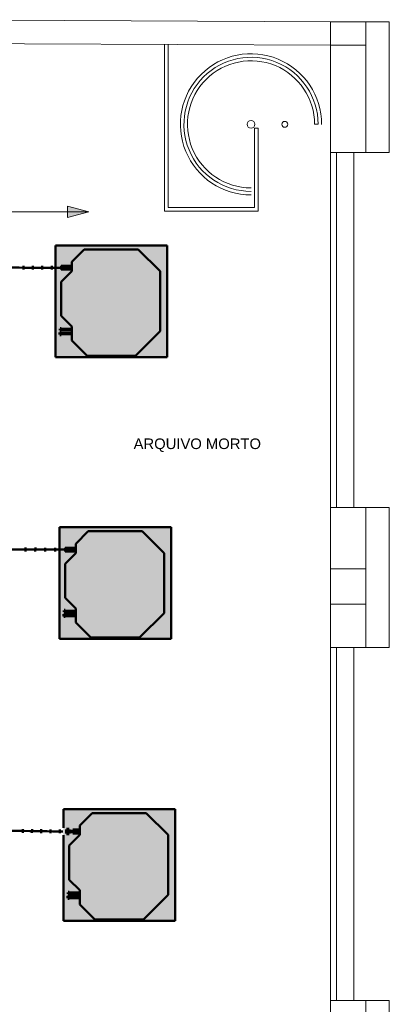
# Model space of a CAD drawing. Header units: millimetres. Extents: x -12292 to 200521, y -11012 to 10710.
# Tile 104 of 105: x 28224 to 31365, y 1886 to 10255. Entities that reach past the tile are written whole.
import ezdxf

# ---------------------------------------------------------------- set-up
doc = ezdxf.new("R2010")
doc.units = ezdxf.units.MM
doc.linetypes.add('Centro', pattern=[30, 12, -6, 6, -6])
doc.linetypes.add('Oculto 1_5', pattern=[2.2, 1.5, -0.7])
for name, color, linetype, lineweight in [('ESQ', 7, 'Continuous', 18), ('G-ANNO-DIMS', 111, 'Continuous', 9), ('G-ANNO-TEXT', 231, 'Continuous', 18), ('M-EQPM', 50, 'Continuous', 50), ('P-PIPE', 3, 'Continuous', 70), ('P-PIPE-CNTR', 3, 'Centro', 50), ('PAREDES', 7, 'Continuous', 18), ('PEM1-Layout Superior_dwg', 8, 'Continuous', 18), ('PILAR', 7, 'Continuous', 18)]:
    doc.layers.add(name, color=color, linetype=linetype, lineweight=lineweight)
doc.styles.add('Arial_3', font='arial.ttf', dxfattribs={"height": 90})

# ---------------------------------------------------------------- blocks, each defined once
blk = doc.blocks.new('Midea_VRF_Indoor_4-way Cassette_MI-90_100_112_140_Q4_DHN1-D _2nd DC_ - MI2-112Q4DHN1-917173-DRENO PAVIMENTO SUPERIOR')
at = {"layer": 'M-EQPM', "linetype": 'Oculto 1_5', "lineweight": 18}
h = blk.add_hatch(color=256, dxfattribs=at)
h.paths.add_polyline_path([(-475, 475), (-475, -475), (475, -475), (475, 475), (-415, 475)])
h.paths.add_polyline_path([(206.4, 463.6), (335, 335), (335, 281.2), (425, 280.6), (425, 275.2), (426, 275.4), (426, 281.7), (437.7, 281.2), (437.7, 264.7), (426, 265.3), (426, 271.2), (425, 271), (425, 265.3), (335, 265.3), (335, 244.2), (425, 243.5), (425, 234.6), (335, 234.6), (335, 215), (425, 125), (425, -165), (335, -255), (335, -269), (425, -268.8), (425, -268.3), (449.4, -268.8), (449.4, -301.7), (425, -301.2), (425, -301), (335, -301), (335, -335), (229.6, -440.4), (-229.6, -440.4), (-415, -255), (-415, 255), (-206.4, 463.6), (5.7, 463.6)])
h.paths.add_polyline_path([(434.7, 244.5), (434.7, 234.3), (426, 234.9), (426, 244.5)])
for points in [[(-206.4, 463.6), (-415, 255), (-415, -255), (-229.6, -440.4), (229.6, -440.4), (335, -335), (335, -255), (425, -165), (425, 125), (335, 215), (335, 335), (206.4, 463.6), (-97.7, 463.6)], [(425, 281.2), (335, 280.9), (335, 265.3), (425, 265.5), (425, 280.9)], [(335, 244.2), (335, 234.6), (425, 235.3), (425, 244.2), (360.7, 244.2)], [(335, -269), (335, -301), (425, -300.5), (425, -269), (360.7, -269)]]:
    blk.add_hatch(color=256, dxfattribs=at).paths.add_polyline_path(points)
at = {"layer": 'M-EQPM'}
for p, q in [((0, 475), (-475, 475)), ((-475, 475), (-475, -475)), ((-475, -475), (-475, 475)), ((-475, 475), (475, 475)), ((-206.4, 463.6), (-415, 255)), ((-415, 255), (-206.4, 463.6)), ((206.4, 463.6), (-206.4, 463.6)), ((-206.4, 463.6), (206.4, 463.6)), ((475, 475), (0, 475)), ((335, 335), (206.4, 463.6)), ((206.4, 463.6), (335, 335)), ((475, -253.7), (475, 475)), ((475, 475), (475, -253.7)), ((335, 215), (335, 335)), ((335, 335), (335, 215)), ((-415, 255), (-415, -255)), ((-415, -255), (-415, 255)), ((425, 281.2), (335, 281.2)), ((335, 265.3), (425, 265.3)), ((425, 265.3), (425, 281.2)), ((425, 244.2), (335, 244.2)), ((335, 234.6), (425, 234.6)), ((425, 125), (335, 215)), ((335, 215), (425, 125)), ((425, 234.6), (425, 244.2)), ((425, -165), (425, 125)), ((425, 125), (425, -165)), ((335, -255), (425, -165)), ((425, -165), (335, -255)), ((-415, -255), (-229.6, -440.4)), ((-229.6, -440.4), (-415, -255)), ((335, -335), (335, -255)), ((335, -255), (335, -335)), ((395.1, -269), (335, -269)), ((335, -301), (395.1, -301)), ((475, -475), (475, -316.3)), ((475, -316.3), (475, -475)), ((229.6, -440.4), (335, -335)), ((335, -335), (229.6, -440.4)), ((-475, -475), (475, -475)), ((475, -475), (-475, -475)), ((-229.6, -440.4), (229.6, -440.4)), ((229.6, -440.4), (-229.6, -440.4))]:
    blk.add_line(p, q, dxfattribs=at)
blk = doc.blocks.new('Midea_VRF_Indoor_4-way Cassette_MI-90_100_112_140_Q4_DHN1-D _2nd DC_ - MI2-112Q4DHN1-V7-DRENO PAVIMENTO SUPERIOR')
at = {"layer": 'M-EQPM', "linetype": 'Oculto 1_5', "lineweight": 18}
h = blk.add_hatch(color=256, dxfattribs=at)
h.paths.add_polyline_path([(-415, 475), (-475, 475), (-475, -475), (475, -475), (475, 475), (-206.4, 475)])
h.paths.add_polyline_path([(206.4, 463.6), (335, 335), (335, 281.2), (425, 280.6), (425, 275.2), (426, 275.4), (426, 281.7), (437.7, 281.2), (437.7, 264.7), (426, 265.3), (426, 271.2), (425, 271), (425, 265.3), (335, 265.3), (335, 244.2), (433.7, 243.5), (433.7, 234.3), (335, 234.3), (335, 215), (425, 125), (425, -165), (335, -255), (335, -269), (425, -269.5), (425, -301), (335, -301), (335, -335), (229.6, -440.4), (-229.6, -440.4), (-415, -255), (-415, 255), (-206.4, 463.6), (5.7, 463.6)])
for points in [[(-206.4, 463.6), (-415, 255), (-415, -255), (-229.6, -440.4), (229.6, -440.4), (335, -335), (335, -255), (425, -165), (425, 125), (335, 215), (335, 335), (206.4, 463.6), (-131.5, 463.6)], [(335, 281.2), (335, 265.3), (425, 265.5), (425, 281.2)], [(425, 244.2), (335, 243.5), (335, 234.6), (425, 235.3), (425, 244)], [(425, -269), (335, -269.5), (335, -301), (425, -300.5), (425, -269.5)]]:
    blk.add_hatch(color=256, dxfattribs=at).paths.add_polyline_path(points)
at = {"layer": 'M-EQPM'}
for p, q in [((0, 475), (-475, 475)), ((-475, 475), (-475, -475)), ((-475, -475), (-475, 475)), ((-475, 475), (475, 475)), ((-206.4, 463.6), (-415, 255)), ((-415, 255), (-206.4, 463.6)), ((206.4, 463.6), (-206.4, 463.6)), ((-206.4, 463.6), (206.4, 463.6)), ((475, 475), (0, 475)), ((335, 335), (206.4, 463.6)), ((206.4, 463.6), (335, 335)), ((475, -475), (475, 475)), ((475, 475), (475, -475)), ((335, 215), (335, 335)), ((335, 335), (335, 215)), ((-415, 255), (-415, -255)), ((-415, -255), (-415, 255)), ((425, 281.2), (335, 281.2)), ((335, 265.3), (425, 265.3)), ((425, 265.3), (425, 281.2)), ((425, 244.2), (335, 244.2)), ((335, 234.6), (425, 234.6)), ((425, 125), (335, 215)), ((335, 215), (425, 125)), ((425, -165), (425, 125)), ((425, 125), (425, -165)), ((335, -255), (425, -165)), ((425, -165), (335, -255)), ((-415, -255), (-229.6, -440.4)), ((-229.6, -440.4), (-415, -255)), ((335, -335), (335, -255)), ((335, -255), (335, -335)), ((425, -269), (335, -269)), ((335, -301), (425, -301)), ((425, -301), (425, -269)), ((229.6, -440.4), (335, -335)), ((335, -335), (229.6, -440.4)), ((-475, -475), (475, -475)), ((475, -475), (-475, -475)), ((-229.6, -440.4), (229.6, -440.4)), ((229.6, -440.4), (-229.6, -440.4))]:
    blk.add_line(p, q, dxfattribs=at)
blk = doc.blocks.new('Midea_VRF_Indoor_4-way Cassette_MI-90_100_112_140_Q4_DHN1-D _2nd DC_ - MI2-112Q4DHN1-V8-DRENO PAVIMENTO SUPERIOR')
at = {"layer": 'M-EQPM', "linetype": 'Oculto 1_5', "lineweight": 18}
h = blk.add_hatch(color=256, dxfattribs=at)
h.paths.add_polyline_path([(-475, 475), (-475, -475), (475, -475), (475, 475), (-415, 475)])
h.paths.add_polyline_path([(206.4, 463.6), (335, 335), (335, 281.2), (425, 280.6), (425, 275.2), (426, 275.4), (426, 281.7), (437.7, 281.2), (437.7, 264.7), (426, 265.3), (426, 271.2), (425, 271), (425, 265.3), (335, 265.3), (335, 244.2), (425, 243.5), (425, 234.6), (335, 234.6), (335, 215), (425, 125), (425, -165), (335, -255), (335, -269), (425, -269.5), (425, -301), (335, -301), (335, -335), (229.6, -440.4), (-229.6, -440.4), (-415, -255), (-415, 255), (-206.4, 463.6), (5.7, 463.6)])
h.paths.add_polyline_path([(434.7, 244.5), (434.7, 234.3), (426, 234.9), (426, 244.5)])
for points in [[(-165.2, 463.6), (-206.4, 463.6), (-415, 255), (-415, -255), (-229.6, -440.4), (229.6, -440.4), (335, -335), (335, -255), (425, -165), (425, 125), (335, 215), (335, 335), (206.4, 463.6)], [(425, 281.2), (335, 280.9), (335, 265.3), (425, 265.5), (425, 280.9)], [(335, 244.2), (335, 234.6), (425, 235.3), (425, 244.2)], [(425, -269), (335, -269.5), (335, -301), (425, -300.5), (425, -269.5)]]:
    blk.add_hatch(color=256, dxfattribs=at).paths.add_polyline_path(points)
at = {"layer": 'M-EQPM'}
for p, q in [((0, 475), (-475, 475)), ((-475, 475), (-475, -475)), ((-475, -475), (-475, 475)), ((-475, 475), (475, 475)), ((-206.4, 463.6), (-415, 255)), ((-415, 255), (-206.4, 463.6)), ((206.4, 463.6), (-206.4, 463.6)), ((-206.4, 463.6), (206.4, 463.6)), ((475, 475), (0, 475)), ((335, 335), (206.4, 463.6)), ((206.4, 463.6), (335, 335)), ((475, -475), (475, 475)), ((475, 475), (475, -475)), ((335, 215), (335, 335)), ((335, 335), (335, 215)), ((-415, 255), (-415, -255)), ((-415, -255), (-415, 255)), ((425, 281.2), (335, 281.2)), ((335, 265.3), (425, 265.3)), ((425, 265.3), (425, 281.2)), ((425, 244.2), (335, 244.2)), ((335, 234.6), (425, 234.6)), ((425, 125), (335, 215)), ((335, 215), (425, 125)), ((425, 234.6), (425, 244.2)), ((425, -165), (425, 125)), ((425, 125), (425, -165)), ((335, -255), (425, -165)), ((425, -165), (335, -255)), ((-415, -255), (-229.6, -440.4)), ((-229.6, -440.4), (-415, -255)), ((335, -335), (335, -255)), ((335, -255), (335, -335)), ((425, -269), (335, -269)), ((335, -301), (425, -301)), ((425, -301), (425, -269)), ((229.6, -440.4), (335, -335)), ((335, -335), (229.6, -440.4)), ((-475, -475), (475, -475)), ((475, -475), (-475, -475)), ((-229.6, -440.4), (229.6, -440.4)), ((229.6, -440.4), (-229.6, -440.4))]:
    blk.add_line(p, q, dxfattribs=at)
blk = doc.blocks.new('Plugue - Soldado - CU - Padrão-1120252-DRENO PAVIMENTO SUPERIOR')
at = {"layer": 'P-PIPE', "lineweight": 18}
blk.add_hatch(color=120, dxfattribs=at).paths.add_polyline_path([(24.4, 16.7), (0, 16.2), (0, -16.7), (24.4, -16.2), (24.4, 16.2)])
at = {"layer": 'P-PIPE', "color": 4}
for p, q in [((24.4, 16.7), (0, 16.7)), ((0, 16.7), (0, -16.7)), ((24.4, -16.7), (24.4, 16.7)), ((0, -16.7), (24.4, -16.7))]:
    blk.add_line(p, q, dxfattribs=at)
blk = doc.blocks.new('PEM1-Layout Superior_dwg-964791-DRENO PAVIMENTO SUPERIOR')
at = {"layer": 'ESQ'}
for p, q in [((60564.8, 65823.8), (60594.8, 65823.8)), ((60699.7, 62565.7), (60699.7, 65585.7)), ((60749.7, 62565.7), (60749.7, 65585.7)), ((60699.7, 58375.7), (60699.7, 61375.7)), ((60749.7, 58375.7), (60749.7, 61375.7))]:
    blk.add_line(p, q, dxfattribs=at)
at = {"layer": 'ESQ', "flags": 128}
blk.add_lwpolyline([(59319.7, 66501.7), (59319.7, 65115.7), (60054.8, 65115.7), (60054.8, 65790.4), (60084.8, 65790.4), (60084.8, 65085.7), (59289.7, 65085.7), (59289.7, 66501.7)], dxfattribs=at)
at = {"layer": 'ESQ'}
blk.add_circle((60311.5, 65823.8), 25, dxfattribs=at)
for radius, start, end in [(570, 0.00007, 270.0003), (540, 0.00015, 270.00031)]:
    blk.add_arc((60024.8, 65823.8), radius, start, end, dxfattribs=at)
at = {"layer": 'PAREDES'}
for p, q in [((56799.1, 66713.2), (60699, 66695.7)), ((60899.7, 62565.7), (60899.7, 65585.7)), ((60899.7, 58375.7), (60899.7, 61375.7))]:
    blk.add_line(p, q, dxfattribs=at)
at = {"layer": 'PAREDES', "flags": 128}
for points in [[(60999.7, 66695.7), (61199.7, 66695.7), (61199.7, 65585.7), (60999.7, 65585.7)], [(60999.7, 66495.7), (60999.7, 65585.7), (60699.7, 65585.7), (60699.7, 66495.7), (56798.2, 66513.2)], [(60699.7, 62045.7), (60699.7, 62565.7), (60999.7, 62565.7), (60999.7, 62045.7)], [(60999.7, 61375.7), (61199.7, 61375.7), (61199.7, 62565.7), (60999.7, 62565.7)], [(60999.7, 61745.7), (60999.7, 61375.7), (60699.7, 61375.7), (60699.7, 61745.7)], [(60700.1, 57955.7), (60700.1, 58375.7), (61000.1, 58375.7), (61000.1, 57955.7)], [(60999.7, 57175.7), (61199.7, 57175.7), (61199.7, 58375.7), (60999.7, 58375.7)]]:
    blk.add_lwpolyline(points, dxfattribs=at)
at = {"layer": 'PAREDES'}
blk.add_circle((60024.8, 65823.8), 33.3, dxfattribs=at)
blk.add_arc((60024.7, 65823.8), 599.9, 359.99398, 270.0051, dxfattribs=at)
at = {"layer": 'PILAR', "flags": 128}
for points in [[(60999.7, 66695.7), (60699.7, 66695.7), (60699.7, 66495.7), (60699.7, 66695.7)], [(60699.7, 66495.7), (60999.7, 66495.7), (60999.7, 66695.7), (60999.7, 66495.7)], [(60699.7, 62045.7), (60999.7, 62045.7), (60999.7, 61745.7), (60699.7, 61745.7)]]:
    blk.add_lwpolyline(points, close=True, dxfattribs=at)

msp = doc.modelspace()

# ---------------------------------------------------------------- hatches: boundary and pattern name
at = {"layer": 'G-ANNO-DIMS'}
msp.add_hatch(color=256, dxfattribs=at).paths.add_polyline_path([(28811.2, 8622.3), (28631.2, 8670.5), (28631.2, 8574)])
at = {"layer": 'P-PIPE'}
for points in [[(28576.4, 7617.8), (28576.4, 7627.9), (28567.7, 7627.4), (28567.7, 7617.8)], [(28576.4, 7580.6), (28576.4, 7597.6), (28564.7, 7597.3), (28564.7, 7580.6)], [(28577.4, 7587), (28577.4, 7591.1), (28576.4, 7591.1), (28576.4, 7587)], [(28610.1, 5184.5), (28610.1, 5201.5), (28598.5, 5201.2), (28598.5, 5184.5)], [(28611.1, 5221.7), (28611.1, 5231.9), (28602.4, 5231.4), (28602.4, 5221.7)], [(28611.1, 5191), (28611.1, 5195.1), (28610.1, 5195.1), (28610.1, 5191)], [(28643.9, 2788.5), (28643.9, 2805.5), (28632.2, 2805.2), (28632.2, 2788.5)], [(28635.2, 2825.7), (28643.9, 2826.2), (28643.9, 2835.9), (28635.2, 2835.3), (28635.2, 2826.2)], [(28644.9, 2794.9), (28644.9, 2799), (28643.9, 2799), (28643.9, 2794.9)]]:
    msp.add_hatch(color=4, dxfattribs=at).paths.add_polyline_path(points)

# ---------------------------------------------------------------- linework, layer by layer
at = {"layer": 'G-ANNO-DIMS'}
for p, q in [((27311.2, 8622.3), (28811.2, 8622.3)), ((28811.2, 8622.3), (28631.2, 8670.5)), ((28631.2, 8670.5), (28631.2, 8574)), ((28631.2, 8574), (28811.2, 8622.3))]:
    msp.add_line(p, q, dxfattribs=at)
at = {"layer": 'P-PIPE', "color": 130, "lineweight": 50}
for p, q in [((28255.2, 8131.6), (28255.3, 8163.6)), ((28335.8, 8131.5), (28335.8, 8163.5)), ((28416.3, 8131.4), (28416.3, 8163.4)), ((28496.8, 8131.3), (28496.9, 8163.3)), ((28272.1, 5735.6), (28272.1, 5767.6)), ((28356.8, 5735.5), (28356.9, 5767.5)), ((28441.6, 5735.4), (28441.6, 5767.4)), ((28526.4, 5735.3), (28526.4, 5767.3)), ((28249.2, 3343.8), (28249.7, 3375.8)), ((28328.3, 3342.5), (28328.8, 3374.5)), ((28407.4, 3341.3), (28407.8, 3373.3)), ((28486.5, 3340.3), (28486.9, 3372.3)), ((28565.7, 3339.5), (28565.9, 3371.5))]:
    msp.add_line(p, q, dxfattribs=at)
at = {"layer": 'P-PIPE', "color": 4}
for p, q in [((28576.4, 7628.1), (28567.7, 7628.1)), ((28567.7, 7628.1), (28567.7, 7627.9)), ((28567.7, 7628.1), (28567.7, 7617.6)), ((28567.7, 7617.8), (28567.7, 7617.6)), ((28567.7, 7617.6), (28576.4, 7617.6)), ((28576.4, 7628.1), (28576.4, 7617.6)), ((28576.4, 7628.1), (28576.4, 7627.9)), ((28577.4, 7627.5), (28576.4, 7627.5)), ((28576.4, 7618.2), (28577.4, 7618.2)), ((28576.4, 7617.8), (28576.4, 7617.6)), ((28576.4, 7597.6), (28564.7, 7597.6)), ((28564.7, 7597.6), (28564.7, 7580.6)), ((28564.7, 7580.6), (28576.4, 7580.6)), ((28576.4, 7597.6), (28576.4, 7580.6)), ((28577.4, 7596.9), (28576.4, 7596.9)), ((28576.4, 7581.2), (28577.4, 7581.2)), ((28610.1, 5201.5), (28598.5, 5201.5)), ((28602.4, 5231.7), (28601.4, 5231.7)), ((28601.4, 5231.7), (28601.4, 5221.9)), ((28601.4, 5231.7), (28601.4, 5221.9)), ((28601.4, 5221.9), (28602.4, 5221.9)), ((28611.1, 5232.1), (28602.4, 5232.1)), ((28602.4, 5232.1), (28602.4, 5231.9)), ((28602.4, 5232.1), (28602.4, 5221.6)), ((28602.4, 5221.7), (28602.4, 5221.6)), ((28602.4, 5221.6), (28611.1, 5221.6)), ((28611.1, 5200.9), (28610.1, 5200.9)), ((28611.1, 5221.6), (28611.1, 5232.1)), ((28611.1, 5231.9), (28611.1, 5232.1)), ((28611.1, 5221.6), (28611.1, 5221.7)), ((28598.5, 5184.5), (28610.1, 5184.5)), ((28610.1, 5185.2), (28611.1, 5185.2)), ((28643.9, 2805.5), (28632.2, 2805.5)), ((28632.2, 2788.5), (28643.9, 2788.5)), ((28643.9, 2836), (28635.2, 2836)), ((28635.2, 2836), (28635.2, 2835.9)), ((28635.2, 2836), (28635.2, 2825.5)), ((28635.2, 2825.7), (28635.2, 2825.5)), ((28635.2, 2825.5), (28643.9, 2825.5)), ((28643.9, 2836), (28643.9, 2825.5)), ((28643.9, 2836), (28643.9, 2835.9)), ((28644.9, 2835.4), (28643.9, 2835.4)), ((28643.9, 2826.1), (28644.9, 2826.1)), ((28643.9, 2825.7), (28643.9, 2825.5)), ((28644.9, 2804.8), (28643.9, 2804.8)), ((28643.9, 2789.1), (28644.9, 2789.1))]:
    msp.add_line(p, q, dxfattribs=at)
for centre, ratio in [((28598.5, 5193), 0.000015), ((28610.1, 5193), 0.000015), ((28632.2, 2797), 0.000012), ((28643.9, 2797), 0.000012)]:
    msp.add_ellipse(centre, major_axis=(0, 8.49), ratio=ratio, start_param=0, end_param=3.141593, dxfattribs=at)
at = {"layer": 'P-PIPE-CNTR', "color": 130, "linetype": 'Continuous'}
for p, q in [((28577.4, 7622.9), (28567.7, 7622.9)), ((28577.4, 7589.1), (28564.7, 7589.1)), ((28598.5, 5193), (28611.1, 5193)), ((28611.1, 5226.8), (28601.4, 5226.8)), ((28644.9, 3355.2), (28620.5, 3355.2)), ((28632.2, 2797), (28644.9, 2797)), ((28644.9, 2830.8), (28635.2, 2830.8))]:
    msp.add_line(p, q, dxfattribs=at)
for points in [[(28577.4, 8147.3), (28384.9, 8147.3), (28027, 8148.2), (27948.6, 8147)], [(28611.1, 5751.2), (28408.8, 5751.2), (28029, 5752.5), (27948.4, 5751.2)], [(28591, 3355.4), (28371.1, 3356.6), (28025.8, 3364.3), (27948.7, 3364.6)]]:
    msp.add_open_spline(points, degree=3, dxfattribs=at)

# ---------------------------------------------------------------- block references
at = {"layer": 'M-EQPM', "rotation": 180}
for name, p in [('Midea_VRF_Indoor_4-way Cassette_MI-90_100_112_140_Q4_DHN1-D _2nd DC_ - MI2-112Q4DHN1-V8-DRENO PAVIMENTO SUPERIOR', (29002.4, 7862.3)), ('Midea_VRF_Indoor_4-way Cassette_MI-90_100_112_140_Q4_DHN1-D _2nd DC_ - MI2-112Q4DHN1-V7-DRENO PAVIMENTO SUPERIOR', (29036.1, 5466.2)), ('Midea_VRF_Indoor_4-way Cassette_MI-90_100_112_140_Q4_DHN1-D _2nd DC_ - MI2-112Q4DHN1-917173-DRENO PAVIMENTO SUPERIOR', (29069.9, 3070.2))]:
    msp.add_blockref(name, p, dxfattribs=at)
at = {"layer": 'P-PIPE', "color": 4, "rotation": 180}
msp.add_blockref('Plugue - Soldado - CU - Padrão-1120252-DRENO PAVIMENTO SUPERIOR', (28644.9, 3355.2), dxfattribs=at)
at = {"layer": 'PEM1-Layout Superior_dwg', "color": 7}
msp.add_blockref('PEM1-Layout Superior_dwg-964791-DRENO PAVIMENTO SUPERIOR', (-29835, -56457.8), dxfattribs=at)

# ---------------------------------------------------------------- texts
at = {"layer": 'G-ANNO-TEXT', "color": 1, "lineweight": 9, "insert": (29191.9, 6695.6), "char_height": 90, "width": 1322.784, "attachment_point": 1, "style": 'Arial_3'}
msp.add_mtext('ARQUIVO MORTO', dxfattribs=at)

doc.saveas('drawing.dxf')
